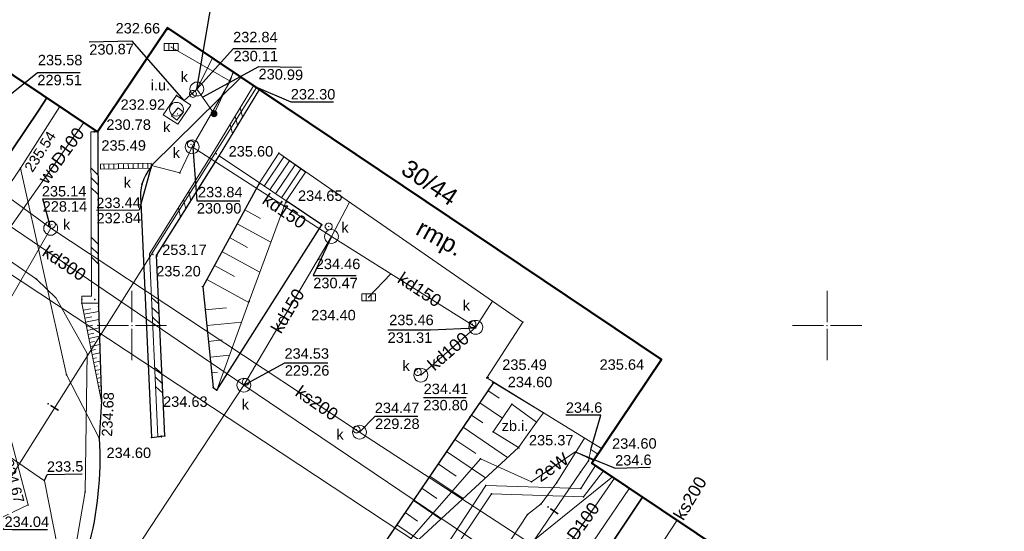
# Model space of a CAD drawing. Header units: metres. Extents: x 6603648 to 6604252, y 5739748 to 5740166.
# Tile 21 of 98: x 6603792 to 6603863, y 5739935 to 5739972. Entities that reach past the tile are written whole.
import ezdxf
from ezdxf.enums import TextEntityAlignment as Align

# ---------------------------------------------------------------- set-up
doc = ezdxf.new("R2010")
doc.units = ezdxf.units.M
doc.header["$PDSIZE"] = 0.75
doc.linetypes.add('ARK_LIN', pattern=[50, 50, 0])
doc.layers.get('0').update_dxf_attribs({"color": 252, "linetype": 'CONTINUOUS'})
for name, color, linetype, lineweight in [('GEPADR_O', 252, 'CONTINUOUS', 18), ('GESBRP', 252, 'CONTINUOUS', 18), ('GESBRP_O', 252, 'CONTINUOUS', 18), ('GESBZO', 252, 'CONTINUOUS', 50), ('GSLDSS', 252, 'CONTINUOUS', 18), ('GSLKOU', 252, 'CONTINUOUS', 18), ('GSLKRW', 252, 'CONTINUOUS', 25), ('GSLTTR', 252, 'CONTINUOUS', 35), ('GSPPRB', 252, 'CONTINUOUS', 18), ('GSPWPS', 252, 'CONTINUOUS', 13), ('GSPWPS_O', 252, 'CONTINUOUS', 13), ('GSSKOA', 252, 'CONTINUOUS', 18), ('GSSSCH', 252, 'CONTINUOUS', 18), ('GSSTZI', 252, 'CONTINUOUS', 18), ('GSSTZI_O', 252, 'CONTINUOUS', 18), ('GSSZSN', 252, 'CONTINUOUS', 18), ('GULCPI', 252, 'CONTINUOUS', 18), ('GULENN', 252, 'CONTINUOUS', 18), ('GULEWN', 252, 'CONTINUOUS', 18), ('GULEWN_O', 252, 'CONTINUOUS', 18), ('GULIPR', 252, 'CONTINUOUS', 18), ('GULIPR_O', 252, 'CONTINUOUS', 18), ('GULKDP', 252, 'CONTINUOUS', 18), ('GULKDP_O', 252, 'CONTINUOUS', 18), ('GULKOP', 252, 'CONTINUOUS', 18), ('GULKSP', 252, 'CONTINUOUS', 18), ('GULKSP_O', 252, 'CONTINUOUS', 18), ('GULWOP', 252, 'CONTINUOUS', 18), ('GULWOP_O', 252, 'CONTINUOUS', 18), ('GUPKKS', 252, 'CONTINUOUS', 18), ('GUPKKS_O', 252, 'CONTINUOUS', 18), ('GUPKSD', 252, 'CONTINUOUS', 18), ('GUPKWZ', 252, 'CONTINUOUS', 18), ('GUPKWZ_O', 252, 'CONTINUOUS', 18), ('GUSIKP', 252, 'CONTINUOUS', 18), ('PKT_ARK', 252, 'ARK_LIN', 18)]:
    doc.layers.add(name, color=color, linetype=linetype, lineweight=lineweight)
for name, color, linetype in [('GUPESH', 252, 'CONTINUOUS'), ('GUPESH_O', 252, 'CONTINUOUS'), ('GUPISH', 252, 'CONTINUOUS'), ('GUPISH_O', 252, 'CONTINUOUS'), ('GUPKSH', 252, 'CONTINUOUS'), ('GUPKSH_O', 252, 'CONTINUOUS'), ('GUPKUI', 252, 'CONTINUOUS'), ('GUPKUI_O', 252, 'CONTINUOUS')]:
    doc.layers.add(name, color=color, linetype=linetype)
doc.styles.add('Arial', font='arial.ttf')

# ---------------------------------------------------------------- blocks, each defined once
blk = doc.blocks.new('GSPPRB0')
blk.add_lwpolyline([(-0.007955, 0.0225), (0.007955, 0.0225), (0.0225, 0.007955), (0.0225, -0.007955), (0.007955, -0.0225), (-0.007955, -0.0225), (-0.0225, -0.007955), (-0.0225, 0.007955)], close=True)
blk = doc.blocks.new('GSPWPS1')
blk.add_hatch(color=256).paths.add_polyline_path([(0, 0.045), (-0.011647, 0.043467), (-0.0225, 0.038971), (-0.03182, 0.03182), (-0.038971, 0.0225), (-0.043467, 0.011647), (-0.045, 0), (-0.043467, -0.011647), (-0.038971, -0.0225), (-0.03182, -0.03182), (-0.0225, -0.038971), (-0.011647, -0.043467), (0, -0.045), (0.011647, -0.043467), (0.0225, -0.038971), (0.03182, -0.03182), (0.038971, -0.0225), (0.043467, -0.011647), (0.045, 0), (0.043467, 0.011647), (0.038971, 0.0225), (0.03182, 0.03182), (0.0225, 0.038971), (0.011647, 0.043467)])
blk = doc.blocks.new('GUPESH1')
blk.add_hatch(color=256).paths.add_polyline_path([(0, 0.045), (-0.011647, 0.043467), (-0.0225, 0.038971), (-0.03182, 0.03182), (-0.038971, 0.0225), (-0.043467, 0.011647), (-0.045, 0), (-0.043467, -0.011647), (-0.038971, -0.0225), (-0.03182, -0.03182), (-0.0225, -0.038971), (-0.011647, -0.043467), (0, -0.045), (0.011647, -0.043467), (0.0225, -0.038971), (0.03182, -0.03182), (0.038971, -0.0225), (0.043467, -0.011647), (0.045, 0), (0.043467, 0.011647), (0.038971, 0.0225), (0.03182, 0.03182), (0.0225, 0.038971), (0.011647, 0.043467)])
blk = doc.blocks.new('GUPKUI1')
blk.add_hatch(color=256).paths.add_polyline_path([(0, 0.25), (-0.064705, 0.241481), (-0.125, 0.216506), (-0.176777, 0.176777), (-0.216506, 0.125), (-0.241481, 0.064705), (-0.25, 0), (-0.241481, -0.064705), (-0.216506, -0.125), (-0.176777, -0.176777), (-0.125, -0.216506), (-0.064705, -0.241481), (0, -0.25), (0.064705, -0.241481), (0.125, -0.216506), (0.176777, -0.176777), (0.216506, -0.125), (0.241481, -0.064705), (0.25, 0), (0.241481, 0.064705), (0.216506, 0.125), (0.176777, 0.176777), (0.125, 0.216506), (0.064705, 0.241481)])
blk = doc.blocks.new('GUPKSH1')
blk.add_hatch(color=256).paths.add_polyline_path([(0, 0.045), (-0.011647, 0.043467), (-0.0225, 0.038971), (-0.03182, 0.03182), (-0.038971, 0.0225), (-0.043467, 0.011647), (-0.045, 0), (-0.043467, -0.011647), (-0.038971, -0.0225), (-0.03182, -0.03182), (-0.0225, -0.038971), (-0.011647, -0.043467), (0, -0.045), (0.011647, -0.043467), (0.0225, -0.038971), (0.03182, -0.03182), (0.038971, -0.0225), (0.043467, -0.011647), (0.045, 0), (0.043467, 0.011647), (0.038971, 0.0225), (0.03182, 0.03182), (0.0225, 0.038971), (0.011647, 0.043467)])
blk = doc.blocks.new('GUPKKS1')
blk.add_lwpolyline([(0.5, -0.25), (-0.5, -0.25), (-0.5, 0.25), (0.5, 0.25)], close=True)
for points in [[(-0.175, -0.25), (-0.175, 0.25)], [(0.175, -0.25), (0.175, 0.25)]]:
    blk.add_lwpolyline(points)
blk = doc.blocks.new('GUPKSD1_1')
blk.add_lwpolyline([(0.5, 0), (0.482963, -0.12941), (0.433013, -0.25), (0.353553, -0.353553), (0.25, -0.433013), (0.12941, -0.482963), (0, -0.5), (-0.12941, -0.482963), (-0.25, -0.433013), (-0.353553, -0.353553), (-0.433013, -0.25), (-0.482963, -0.12941), (-0.5, 0), (-0.482963, 0.12941), (-0.433013, 0.25), (-0.353553, 0.353553), (-0.25, 0.433013), (-0.12941, 0.482963), (0, 0.5), (0.12941, 0.482963), (0.25, 0.433013), (0.353553, 0.353553), (0.433013, 0.25), (0.482963, 0.12941)], close=True)
blk = doc.blocks.new('GUPISH1')
blk.add_hatch(color=256).paths.add_polyline_path([(0, 0.045), (-0.011647, 0.043467), (-0.0225, 0.038971), (-0.03182, 0.03182), (-0.038971, 0.0225), (-0.043467, 0.011647), (-0.045, 0), (-0.043467, -0.011647), (-0.038971, -0.0225), (-0.03182, -0.03182), (-0.0225, -0.038971), (-0.011647, -0.043467), (0, -0.045), (0.011647, -0.043467), (0.0225, -0.038971), (0.03182, -0.03182), (0.038971, -0.0225), (0.043467, -0.011647), (0.045, 0), (0.043467, 0.011647), (0.038971, 0.0225), (0.03182, 0.03182), (0.0225, 0.038971), (0.011647, 0.043467)])
blk = doc.blocks.new('GUPKWZ1_1')
blk.add_lwpolyline([(0.25, 0), (0.241481, -0.064705), (0.216506, -0.125), (0.176777, -0.176777), (0.125, -0.216506), (0.064705, -0.241481), (0, -0.25), (-0.064705, -0.241481), (-0.125, -0.216506), (-0.176777, -0.176777), (-0.216506, -0.125), (-0.241481, -0.064705), (-0.25, 0), (-0.241481, 0.064705), (-0.216506, 0.125), (-0.176777, 0.176777), (-0.125, 0.216506), (-0.064705, 0.241481), (0, 0.25), (0.064705, 0.241481), (0.125, 0.216506), (0.176777, 0.176777), (0.216506, 0.125), (0.241481, 0.064705)], close=True)
blk = doc.blocks.new('GUPKWZ1_3')
blk.add_lwpolyline([(0.375, -0.25), (-0.375, -0.25), (-0.375, 0.25), (0.375, 0.25)], close=True)
blk = doc.blocks.new('GSLDSS1')
for points in [[(-0.955, -0.25), (-0.455, 0.25)], [(-0.25, -0.25), (0.25, 0.25)], [(0.455, -0.25), (0.955, 0.25)]]:
    blk.add_lwpolyline(points)
blk = doc.blocks.new('GSLDSS2')
blk.add_lwpolyline([(0, 0.25), (0, -0.25)])
blk = doc.blocks.new('ASS_SYM', base_point=(826.5, 303.25))
at = {"layer": 'PKT_ARK'}
for p, q in [((826.5, 303.5), (826.5, 305.75)), ((826.25, 303.25), (824, 303.25)), ((826.75, 303.25), (829, 303.25)), ((826.5, 303), (826.5, 300.75))]:
    blk.add_line(p, q, dxfattribs=at)
blk.add_point((826.5, 303.25), dxfattribs=at)
blk.add_point((826.5, 303.25), dxfattribs=at)

msp = doc.modelspace()

# ---------------------------------------------------------------- linework, layer by layer
at = {"layer": 'GESBRP'}
msp.add_lwpolyline([(6603809.168, 5739966.992), (6603806.281, 5739962.222), (6603809.181, 5739960.259), (6603810.561, 5739962.414), (6603828.116, 5739950.237), (6603825.526, 5739946.224), (6603833.778, 5739941.136), (6603838.084, 5739947.556)], close=True, dxfattribs=at)
at = {"layer": 'GESBZO'}
msp.add_lwpolyline([(6603844.91, 5740034.49), (6603839.9, 5740027), (6603875.35, 5740003.17), (6603880.41, 5740010.65), (6603920.5, 5739983.7), (6603873.22, 5739913.17), (6603833.08, 5739940.09), (6603838.08, 5739947.56), (6603802.57, 5739971.43), (6603797.54, 5739963.94), (6603767.37, 5739984.2), (6603814.71, 5740054.71)], close=True, dxfattribs=at)
at = {"layer": 'GSLDSS'}
for points in [[(6603808.746, 5739967.261), (6603805.861, 5739962.493), (6603801.267, 5739955.171), (6603801.864, 5739942.015)], [(6603809.174, 5739967.003), (6603806.287, 5739962.231), (6603801.773, 5739955.038), (6603802.363, 5739942.038)], [(6603797.045, 5739963.935), (6603797.094, 5739952.113), (6603796.394, 5739952.111)], [(6603797.545, 5739963.937), (6603797.596, 5739951.615), (6603796.396, 5739951.611)]]:
    msp.add_lwpolyline(points, dxfattribs=at)
at = {"layer": 'GSLKOU'}
for points in [[(6603791.99, 5739961.32), (6603794.813, 5739965.771)], [(6603827.074, 5739925.431), (6603835.789, 5739938.282)]]:
    msp.add_lwpolyline(points, dxfattribs=at)
at = {"layer": 'GSLKRW'}
for points in [[(6603807.863, 5739967.869), (6603801.493, 5739961.596, 0.002428), (6603801.386, 5739961.413, 0.224169), (6603800.657, 5739958.888), (6603801.407, 5739941.93), (6603802.362, 5739942.061), (6603801.774, 5739955.04), (6603806.281, 5739962.222)], [(6603797.545, 5739963.937), (6603797.597, 5739951.365), (6603797.824, 5739944.519), (6603797.65, 5739941.89, -0.160585), (6603793.59, 5739926.67), (6603785.87, 5739915.19), (6603775.52, 5739899.78), (6603774.38, 5739898.07), (6603772.625, 5739895.324)], [(6603826.013, 5739945.904), (6603814.481, 5739928.909, 0.079546), (6603808.945, 5739930.119, 0.011286), (6603807.295, 5739930.136, 0.067472), (6603805.506, 5739930.07, 0.078435), (6603803.539, 5739929.4, 0.044421), (6603802.56, 5739928.77, 0.081804), (6603800.72, 5739926.69), (6603799.06, 5739924.19), (6603797.72, 5739922.25), (6603792.72, 5739914.73), (6603791.25, 5739912.51), (6603777.88, 5739892.53)]]:
    msp.add_lwpolyline(points, format="xyb", dxfattribs=at)
msp.add_lwpolyline([(6603809.181, 5739960.259), (6603805.1, 5739952.796), (6603805.846, 5739945.53), (6603806.109, 5739945.345), (6603813.653, 5739957.238), (6603811.087, 5739958.977)], dxfattribs=at)
at = {"layer": 'GSLTTR'}
for points in [[(6603793.89, 5739966.39), (6603793.3, 5739965.49), (6603784.78, 5739952.83), (6603780.88, 5739948.13, -0.006869), (6603776.69, 5739944.13, 0.034582), (6603766.32, 5739934.38), (6603763.02, 5739930.2)], [(6603836.72, 5739937.65), (6603835.18, 5739935.33), (6603829.2, 5739926.38), (6603825.54, 5739920.03, 0.007558), (6603822.77, 5739913.35, -0.038789), (6603817.38, 5739899.88), (6603815.03, 5739895.81, -0.027932), (6603812.44, 5739892.13, -0.063952), (6603808.95, 5739888.26, -0.065921), (6603804.58, 5739885.39, -0.066599), (6603799.58, 5739883.75, -0.065603), (6603794.35, 5739883.48, -0.131737), (6603782.92, 5739887.77)]]:
    msp.add_lwpolyline(points, format="xyb", dxfattribs=at)
at = {"layer": 'GSSKOA'}
msp.add_lwpolyline([(6603775.52, 5739899.78), (6603774.38, 5739898.07), (6603765.84, 5739903.97), (6603769.82, 5739909.75), (6603766.28, 5739911.97), (6603773.42, 5739923.12), (6603782.44, 5739936.66), (6603786.46, 5739933.9), (6603789.91, 5739935.85), (6603792.55, 5739937.08), (6603787.8, 5739955.1), (6603791.99, 5739961.32), (6603795.31, 5739946.46), (6603797.65, 5739941.89, -0.160585), (6603793.59, 5739926.67), (6603789.76, 5739929.17), (6603781.99, 5739917.85), (6603771.35, 5739902.65)], format="xyb", close=True, dxfattribs=at)
at = {"layer": 'GSSSCH'}
msp.add_lwpolyline([(6603810.561, 5739962.414), (6603809.181, 5739960.259), (6603811.087, 5739958.977), (6603812.482, 5739961.046)], close=True, dxfattribs=at)
for points in [[(6603809.512, 5739960.037), (6603810.932, 5739962.149)], [(6603809.927, 5739959.758), (6603811.34, 5739961.859)], [(6603810.342, 5739959.479), (6603811.747, 5739961.569)], [(6603810.756, 5739959.2), (6603812.155, 5739961.278)]]:
    msp.add_lwpolyline(points, dxfattribs=at)
at = {"layer": 'GSSTZI'}
msp.add_lwpolyline([(6603827.323, 5739944.328), (6603829.111, 5739943.045), (6603827.807, 5739941.229), (6603825.994, 5739942.353)], close=True, dxfattribs=at)
at = {"layer": 'GSSZSN'}
for points in [[(6603805.846, 5739945.53), (6603805.1, 5739952.796), (6603809.181, 5739960.259), (6603811.087, 5739958.977), (6603808.446, 5739951.744), (6603806.109, 5739945.345)], [(6603797.824, 5739944.519), (6603796.396, 5739951.61), (6603797.596, 5739951.615)], [(6603814.481, 5739928.909), (6603824.311, 5739943.396), (6603825.723, 5739945.477), (6603826.013, 5739945.904), (6603829.593, 5739943.717), (6603829.111, 5739943.045), (6603827.323, 5739944.328), (6603825.994, 5739942.353), (6603827.807, 5739941.229)]]:
    msp.add_lwpolyline(points, close=True, dxfattribs=at)
for points in [[(6603808.123, 5739958.324), (6603809.259, 5739957.703)], [(6603807.576, 5739957.324), (6603809.999, 5739955.998)], [(6603807.029, 5739956.324), (6603808.316, 5739955.619)], [(6603806.482, 5739955.323), (6603809.209, 5739953.832)], [(6603805.935, 5739954.323), (6603807.374, 5739953.536)], [(6603805.388, 5739953.323), (6603808.418, 5739951.666)], [(6603796.5, 5739951.094), (6603797.053, 5739951.206)], [(6603796.558, 5739950.806), (6603797.615, 5739951.019)], [(6603805.271, 5739951.126), (6603806.803, 5739951.283)], [(6603796.616, 5739950.517), (6603797.12, 5739950.619)], [(6603796.674, 5739950.229), (6603797.634, 5739950.422)], [(6603796.732, 5739949.94), (6603797.188, 5739950.032)], [(6603805.388, 5739949.992), (6603807.9, 5739950.25)], [(6603796.79, 5739949.652), (6603797.653, 5739949.825)], [(6603796.848, 5739949.363), (6603797.256, 5739949.445)], [(6603796.907, 5739949.074), (6603797.673, 5739949.229)], [(6603796.965, 5739948.786), (6603797.323, 5739948.858)], [(6603797.023, 5739948.497), (6603797.692, 5739948.632)], [(6603805.504, 5739948.858), (6603806.485, 5739948.959)], [(6603797.081, 5739948.209), (6603797.391, 5739948.271)], [(6603797.139, 5739947.92), (6603797.711, 5739948.035)], [(6603805.62, 5739947.724), (6603807.031, 5739947.869)], [(6603797.197, 5739947.632), (6603797.459, 5739947.684)], [(6603797.255, 5739947.343), (6603797.73, 5739947.439)], [(6603797.313, 5739947.055), (6603797.527, 5739947.098)], [(6603797.371, 5739946.766), (6603797.749, 5739946.842)], [(6603797.43, 5739946.478), (6603797.594, 5739946.511)], [(6603805.737, 5739946.59), (6603806.167, 5739946.634)], [(6603797.488, 5739946.189), (6603797.769, 5739946.246)], [(6603797.546, 5739945.9), (6603797.662, 5739945.924)], [(6603797.604, 5739945.612), (6603797.788, 5739945.649)], [(6603797.662, 5739945.323), (6603797.73, 5739945.337)], [(6603797.72, 5739945.035), (6603797.807, 5739945.052)], [(6603825.612, 5739945.313), (6603826.427, 5739944.76)], [(6603797.778, 5739944.746), (6603797.797, 5739944.75)], [(6603825.016, 5739944.435), (6603826.649, 5739943.327)], [(6603824.42, 5739943.556), (6603825.238, 5739943.001)], [(6603823.824, 5739942.678), (6603827.025, 5739940.506)], [(6603823.228, 5739941.799), (6603824.726, 5739940.782)], [(6603822.631, 5739940.921), (6603825.424, 5739939.026)], [(6603822.035, 5739940.042), (6603823.329, 5739939.164)], [(6603821.439, 5739939.164), (6603823.823, 5739937.546)], [(6603820.843, 5739938.285), (6603821.933, 5739937.546)], [(6603820.247, 5739937.407), (6603822.222, 5739936.066)], [(6603819.651, 5739936.528), (6603820.536, 5739935.927)], [(6603819.055, 5739935.649), (6603820.622, 5739934.586)]]:
    msp.add_lwpolyline(points, dxfattribs=at)
at = {"layer": 'GULCPI'}
msp.add_lwpolyline([(6603833.646, 5739939.72), (6603833.911, 5739939.542), (6603832.481, 5739937.661), (6603825.858, 5739937.881), (6603812.541, 5739917.91), (6603812.428, 5739918.152), (6603812.276, 5739918.356), (6603825.445, 5739938.494), (6603832.281, 5739938.273), (6603833.346, 5739939.921)], close=True, dxfattribs=at)
at = {"layer": 'GULENN'}
for points in [[(6603758.429, 5739968.416), (6603759.032, 5739967.311), (6603756.81, 5739964.405), (6603781.022, 5739947.545), (6603793.714, 5739938.814), (6603795.289, 5739930.775)], [(6603795.443, 5739931.088), (6603796.634, 5739938.024), (6603796.785, 5739947.978), (6603794.554, 5739951.965), (6603793.136, 5739953.326), (6603788.775, 5739956.33)], [(6603825.037, 5739931.221), (6603828.454, 5739936.391), (6603829.429, 5739937.17), (6603830.558, 5739938.703), (6603832.541, 5739941.899)], [(6603833.516, 5739940.746), (6603833.018, 5739941.08), (6603832.833, 5739940.265), (6603832.262, 5739939.445), (6603827.47, 5739932.381), (6603822.554, 5739924.962), (6603814.086, 5739926.913), (6603810.062, 5739927.86), (6603808.924, 5739928.128), (6603806.678, 5739927.822), (6603805.52, 5739927.309), (6603804.656, 5739926.408), (6603802.721, 5739923.014), (6603804.622, 5739922.171), (6603804.899, 5739922.047), (6603803.82, 5739920.423)], [(6603834.571, 5739939.099), (6603823.891, 5739930.488), (6603810.058, 5739925)]]:
    msp.add_lwpolyline(points, dxfattribs=at)
at = {"layer": 'GULEWN'}
msp.add_lwpolyline([(6603833.207, 5739940.284), (6603831.874, 5739940.9), (6603828.737, 5739938.747), (6603825.063, 5739940.404), (6603819.666, 5739934.194), (6603815.4, 5739927.988), (6603812.907, 5739927.087), (6603811.713, 5739923.773), (6603811.825, 5739919.204), (6603812.519, 5739918.508)], dxfattribs=at)
at = {"layer": 'GULIPR'}
for points in [[(6603789.42, 5739936.14), (6603808.959, 5739967.135)], [(6603833.516, 5739940.746), (6603833.018, 5739941.08), (6603832.833, 5739940.265), (6603832.262, 5739939.445), (6603827.47, 5739932.381), (6603822.554, 5739924.962), (6603814.086, 5739926.913), (6603810.062, 5739927.86), (6603808.924, 5739928.128), (6603806.678, 5739927.822), (6603805.52, 5739927.309), (6603804.656, 5739926.408), (6603802.721, 5739923.014), (6603800.64, 5739919.778), (6603797.559, 5739914.807), (6603796.298, 5739912.045), (6603794.65, 5739913.142), (6603794.549, 5739913.337)]]:
    msp.add_lwpolyline(points, dxfattribs=at)
at = {"layer": 'GULKDP'}
for points in [[(6603808.053, 5739945.704), (6603782.235, 5739963.27), (6603758.971, 5739978.657), (6603770.532, 5739996.192)], [(6603807.069, 5739967.59), (6603802.83, 5739970.042)], [(6603814.35, 5739956.402), (6603804.338, 5739962.863), (6603807.069, 5739967.59), (6603807.292, 5739968.253)], [(6603814.35, 5739956.402), (6603815.657, 5739958.878)], [(6603808.053, 5739945.704), (6603814.35, 5739956.402)], [(6603814.35, 5739956.402), (6603818.621, 5739953.714), (6603824.733, 5739949.869)], [(6603818.621, 5739953.714), (6603817.028, 5739952.033)], [(6603825.937, 5739951.749), (6603824.733, 5739949.869)], [(6603824.733, 5739949.869), (6603820.781, 5739946.429)], [(6603765.109, 5739880.121), (6603772.693, 5739891.955), (6603808.053, 5739945.704)], [(6603872.694, 5739902), (6603808.053, 5739945.704)]]:
    msp.add_lwpolyline(points, dxfattribs=at)
at = {"layer": 'GULKOP'}
for points in [[(6603805.807, 5739969.252), (6603804.681, 5739967.024), (6603803.753, 5739966.191)], [(6603805.91, 5739965.245), (6603807.3, 5739968.248)], [(6603804.681, 5739967.024), (6603805.079, 5739966.447), (6603805.91, 5739965.245)], [(6603801.401, 5739961.511), (6603803.454, 5739960.982), (6603804.338, 5739962.863)]]:
    msp.add_lwpolyline(points, dxfattribs=at)
at = {"layer": 'GULKSP'}
for points in [[(6603748.516, 5739988.769), (6603769.313, 5739974.582), (6603787.37, 5739961.971), (6603794.163, 5739956.998)], [(6603768.678, 5739901.106), (6603777.469, 5739927.869), (6603794.163, 5739956.998)], [(6603867.827, 5739908.784), (6603855.074, 5739917.096), (6603845.96, 5739923.036), (6603835.483, 5739929.864), (6603816.372, 5739942.32), (6603794.163, 5739956.998)], [(6603839.215, 5739935.986), (6603837.352, 5739933.128), (6603835.483, 5739929.864)]]:
    msp.add_lwpolyline(points, dxfattribs=at)
at = {"layer": 'GULWOP'}
for points in [[(6603825.656, 5739849.078), (6603825.941, 5739853.814), (6603837.788, 5739855.542), (6603869.267, 5739902.302), (6603868.152, 5739903.059), (6603866.813, 5739903.963), (6603828.065, 5739929.382), (6603823.148, 5739932.634), (6603789.626, 5739954.786), (6603786.394, 5739957.382), (6603756.52, 5739976.667)], [(6603789.626, 5739954.786), (6603796.544, 5739964.609)], [(6603834.713, 5739939.004), (6603828.065, 5739929.382)]]:
    msp.add_lwpolyline(points, dxfattribs=at)
at = {"layer": 'GUPESH_O', "flags": 128}
for points in [[(6603833.018, 5739941.08), (6603833.731, 5739943.551), (6603831.211, 5739943.541)], [(6603831.874, 5739940.9), (6603834.767, 5739939.737), (6603837.286, 5739939.792)], [(6603793.71, 5739938.836), (6603793.901, 5739939.287), (6603796.42, 5739939.321)]]:
    msp.add_lwpolyline(points, dxfattribs=at)
at = {"layer": 'GUPISH_O', "flags": 128}
for points in [[(6603808.952, 5739967.155), (6603811.429, 5739966.099), (6603814.509, 5739966.099)], [(6603789.42, 5739936.14), (6603790.843, 5739935.327), (6603793.923, 5739935.327)]]:
    msp.add_lwpolyline(points, dxfattribs=at)
at = {"layer": 'GUPKKS', "flags": 128}
for points in [[(6603797.738, 5739961.616), (6603801.399, 5739961.687)], [(6603797.756, 5739961.266), (6603797.738, 5739961.616)], [(6603801.403, 5739961.335), (6603797.756, 5739961.266)], [(6603798.001, 5739961.271), (6603797.994, 5739961.621)], [(6603798.351, 5739961.277), (6603798.344, 5739961.628)], [(6603798.701, 5739961.284), (6603798.694, 5739961.634)], [(6603799.051, 5739961.284), (6603799.036, 5739961.633)], [(6603799.401, 5739961.297), (6603799.394, 5739961.648)], [(6603799.75, 5739961.304), (6603799.744, 5739961.655)], [(6603800.1, 5739961.31), (6603800.093, 5739961.66)], [(6603800.45, 5739961.317), (6603800.443, 5739961.669)], [(6603800.8, 5739961.324), (6603800.793, 5739961.675)], [(6603801.15, 5739961.33), (6603801.143, 5739961.682)], [(6603801.399, 5739961.687), (6603801.403, 5739961.335)]]:
    msp.add_lwpolyline(points, dxfattribs=at)
at = {"layer": 'GUPKSH_O', "flags": 128}
for points in [[(6603804.681, 5739967.024), (6603805.721, 5739973.177), (6603802.641, 5739973.177)], [(6603803.753, 5739966.191), (6603800.011, 5739970.463), (6603796.931, 5739970.404)], [(6603804.681, 5739967.024), (6603807.308, 5739969.942), (6603810.388, 5739969.942)], [(6603805.079, 5739966.447), (6603809.123, 5739968.655), (6603812.203, 5739968.586)], [(6603789.694, 5739965.37), (6603793.203, 5739968.216), (6603796.283, 5739968.216)], [(6603804.383, 5739962.807), (6603804.674, 5739958.985), (6603807.754, 5739958.985)], [(6603801.401, 5739961.511), (6603800.528, 5739958.311), (6603797.448, 5739958.268)], [(6603794.155, 5739957.071), (6603793.587, 5739959.119), (6603796.667, 5739959.119)], [(6603814.35, 5739956.402), (6603813.046, 5739953.606), (6603816.126, 5739953.606)], [(6603824.768, 5739949.798), (6603821.478, 5739949.675), (6603818.398, 5739949.675)], [(6603808.053, 5739945.704), (6603811.002, 5739947.313), (6603814.082, 5739947.313)], [(6603820.965, 5739944.814), (6603824.045, 5739944.814)], [(6603816.372, 5739942.32), (6603817.489, 5739943.474), (6603820.569, 5739943.474)]]:
    msp.add_lwpolyline(points, dxfattribs=at)
at = {"layer": 'GUSIKP'}
msp.add_lwpolyline([(6603802.251, 5739965.161), (6603803.315, 5739964.493), (6603804.248, 5739965.852), (6603803.217, 5739966.559)], close=True, dxfattribs=at)

# ---------------------------------------------------------------- block references
at = {"layer": 'GSLDSS'}
for name, p, rotation in [('GSLDSS2', (6603808.96, 5739967.132), 238.8246349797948), ('GSLDSS1', (6603807.517, 5739964.747), 238.8246349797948), ('GSLDSS1', (6603807.517, 5739964.747), 238.8246349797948), ('GSLDSS2', (6603797.295, 5739963.936), 270.2374817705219), ('GSLDSS1', (6603797.309, 5739960.4), 270.2374817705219), ('GSLDSS1', (6603797.309, 5739960.4), 270.2374817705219), ('GSLDSS1', (6603803.797, 5739958.733), 237.8922135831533), ('GSLDSS1', (6603803.797, 5739958.733), 237.8922135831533), ('GSLDSS1', (6603797.33, 5739955.4), 270.2374817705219), ('GSLDSS1', (6603797.33, 5739955.4), 270.2374817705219), ('GSLDSS2', (6603796.395, 5739951.861), 180.2367346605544), ('GSLDSS1', (6603801.703, 5739951.063), 272.5966484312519), ('GSLDSS1', (6603801.703, 5739951.063), 272.5966484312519), ('GSLDSS1', (6603801.93, 5739946.068), 272.5966484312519), ('GSLDSS1', (6603801.93, 5739946.068), 272.5966484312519), ('GSLDSS2', (6603802.113, 5739942.027), 272.5966484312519)]:
    msp.add_blockref(name, p, dxfattribs=dict(at, rotation=rotation))
at = {"layer": 'GSPPRB', "rotation": 90}
for p in [(6603802.57, 5739971.43), (6603807.863, 5739967.869), (6603808.96, 5739967.132), (6603809.168, 5739966.992), (6603793.89, 5739966.39), (6603803.217, 5739966.559), (6603793.3, 5739965.49), (6603794.813, 5739965.771), (6603797.295, 5739963.936), (6603797.54, 5739963.94), (6603797.545, 5739963.937), (6603806.074, 5739962.362), (6603806.281, 5739962.222), (6603806.281, 5739962.222), (6603810.561, 5739962.414), (6603810.561, 5739962.414), (6603791.99, 5739961.32), (6603801.386, 5739961.413), (6603801.493, 5739961.596), (6603803.454, 5739960.982), (6603812.482, 5739961.046), (6603800.721, 5739960.17), (6603809.181, 5739960.259), (6603809.181, 5739960.259), (6603800.657, 5739958.888), (6603811.087, 5739958.977), (6603813.653, 5739957.238), (6603801.52, 5739955.105), (6603801.774, 5739955.04), (6603793.136, 5739953.326), (6603805.1, 5739952.796), (6603796.395, 5739951.861), (6603796.396, 5739951.61), (6603797.345, 5739951.864), (6603797.596, 5739951.615), (6603797.597, 5739951.365), (6603808.446, 5739951.744), (6603828.116, 5739950.237), (6603838.08, 5739947.56), (6603838.084, 5739947.556), (6603795.31, 5739946.46), (6603825.526, 5739946.224), (6603826.013, 5739945.904), (6603805.846, 5739945.53), (6603806.109, 5739945.345), (6603825.723, 5739945.477), (6603797.824, 5739944.519), (6603827.323, 5739944.328), (6603829.593, 5739943.717), (6603824.311, 5739943.396), (6603829.111, 5739943.045), (6603825.994, 5739942.353), (6603797.65, 5739941.89), (6603801.407, 5739941.93), (6603802.113, 5739942.027), (6603802.362, 5739942.061), (6603827.807, 5739941.229), (6603833.778, 5739941.136), (6603825.063, 5739940.404), (6603832.833, 5739940.265), (6603832.833, 5739940.265), (6603833.08, 5739940.09), (6603832.262, 5739939.445), (6603832.262, 5739939.445), (6603833.346, 5739939.921), (6603833.911, 5739939.542), (6603828.737, 5739938.747), (6603830.558, 5739938.703), (6603796.634, 5739938.024), (6603825.445, 5739938.494), (6603825.858, 5739937.881), (6603832.281, 5739938.273), (6603835.789, 5739938.282), (6603829.429, 5739937.17), (6603832.481, 5739937.661), (6603836.72, 5739937.65), (6603792.55, 5739937.08), (6603828.454, 5739936.391), (6603835.18, 5739935.33)]:
    msp.add_blockref('GSPPRB0', p, dxfattribs=at)
at = {"layer": 'GSPWPS', "rotation": 90}
for p in [(6603802.596, 5739971.304), (6603797.383, 5739963.951), (6603791.99, 5739961.32), (6603809.191, 5739960.194), (6603811.141, 5739958.843), (6603801.826, 5739955.003), (6603805.066, 5739952.805), (6603837.995, 5739947.555), (6603825.635, 5739946.256), (6603825.927, 5739945.897), (6603806.107, 5739945.323), (6603797.65, 5739941.89), (6603802.122, 5739941.978), (6603827.845, 5739941.176), (6603792.55, 5739937.08)]:
    msp.add_blockref('GSPWPS1', p, dxfattribs=at)
at = {"layer": 'GUPESH', "rotation": 90}
for p in [(6603794.554, 5739951.965), (6603796.785, 5739947.978), (6603831.874, 5739940.9), (6603833.018, 5739941.08), (6603825.063, 5739940.404), (6603793.714, 5739938.814), (6603834.571, 5739939.099)]:
    msp.add_blockref('GUPESH1', p, dxfattribs=at)
at = {"layer": 'GUPISH', "rotation": 90}
for p in [(6603808.959, 5739967.135), (6603833.018, 5739941.08)]:
    msp.add_blockref('GUPISH1', p, dxfattribs=at)
at = {"layer": 'GUPKKS', "rotation": 359.9999974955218}
for p in [(6603802.83, 5739970.042), (6603817.028, 5739952.033)]:
    msp.add_blockref('GUPKKS1', p, dxfattribs=at)
at = {"layer": 'GUPKSD', "rotation": 90}
for p in [(6603804.681, 5739967.024), (6603803.205, 5739965.565), (6603804.338, 5739962.863), (6603794.163, 5739956.998), (6603814.35, 5739956.402), (6603824.733, 5739949.869), (6603820.781, 5739946.429), (6603808.053, 5739945.704), (6603816.372, 5739942.32)]:
    msp.add_blockref('GUPKSD1_1', p, dxfattribs=at)
at = {"layer": 'GUPKSH', "rotation": 90}
for p in [(6603802.83, 5739970.042), (6603802.83, 5739970.042), (6603804.681, 5739967.024), (6603803.753, 5739966.191), (6603804.391, 5739966.675), (6603805.079, 5739966.447), (6603803.205, 5739965.565), (6603803.28, 5739965.23), (6603804.254, 5739963.041), (6603804.338, 5739962.863), (6603801.401, 5739961.511), (6603794.163, 5739956.998), (6603794.248, 5739957.259), (6603814.155, 5739957.128), (6603814.35, 5739956.402), (6603817.028, 5739952.033), (6603824.498, 5739950.104), (6603824.733, 5739949.869), (6603820.556, 5739946.655), (6603820.781, 5739946.429), (6603808.053, 5739945.704), (6603808.188, 5739945.947), (6603816.158, 5739942.516), (6603816.372, 5739942.32)]:
    msp.add_blockref('GUPKSH1', p, dxfattribs=at)
at = {"layer": 'GUPKUI', "rotation": 90}
msp.add_blockref('GUPKUI1', (6603805.91, 5739965.245), dxfattribs=at)
at = {"layer": 'GUPKWZ'}
for name, p, rotation in [('GUPKWZ1_1', (6603804.391, 5739966.675), 90), ('GUPKWZ1_3', (6603803.28, 5739965.23), 50.37832875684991), ('GUPKWZ1_1', (6603804.254, 5739963.041), 90), ('GUPKWZ1_1', (6603794.248, 5739957.259), 90), ('GUPKWZ1_1', (6603814.155, 5739957.128), 90), ('GUPKWZ1_1', (6603824.498, 5739950.104), 90), ('GUPKWZ1_1', (6603820.556, 5739946.655), 90), ('GUPKWZ1_1', (6603808.188, 5739945.947), 90), ('GUPKWZ1_1', (6603816.158, 5739942.516), 90)]:
    msp.add_blockref(name, p, dxfattribs=dict(at, rotation=rotation))
at = {"layer": 'PKT_ARK'}
for p in [(6603800, 5739950), (6603850, 5739950)]:
    msp.add_blockref('ASS_SYM', p, dxfattribs=at)

# ---------------------------------------------------------------- texts
at = {"layer": 'GEPADR_O', "style": 'Arial'}
msp.add_text('30/44', height=1.25, rotation=325.95189, dxfattribs=at).set_placement((6603819.265, 5739960.998))
at = {"layer": 'GESBRP_O', "style": 'Arial'}
msp.add_text('rmp.', height=1.25, rotation=331.24168, dxfattribs=at).set_placement((6603821.853, 5739955.77), align=Align.CENTER)
at = {"layer": 'GSPWPS_O', "style": 'Arial'}
for s, rotation, p in [('235.54', 57.40168, (6603792.852, 5739960.97)), ('235.49', 360, (6603797.808, 5739962.587)), ('235.60', 360, (6603806.96, 5739962.165)), ('234.65', 360, (6603811.947, 5739958.97)), ('253.17', 360, (6603802.18, 5739955.077)), ('235.20', 360, (6603801.751, 5739953.536)), ('235.49', 360, (6603826.638, 5739946.808)), ('235.64', 360, (6603833.637, 5739946.813)), ('234.60', 360, (6603827.033, 5739945.558)), ('234.68', 87.49396, (6603798.576, 5739941.988)), ('234.63', 360, (6603802.245, 5739944.144)), ('235.37', 360, (6603828.556, 5739941.37)), ('234.60', 360, (6603798.179, 5739940.462))]:
    msp.add_text(s, height=0.75, rotation=rotation, dxfattribs=at).set_placement(p)
msp.add_text('234.67', height=0.75, rotation=285.24776, dxfattribs=at).set_placement((6603791.564, 5739937.138), align=Align.RIGHT)
at = {"layer": 'GSSTZI_O', "style": 'Arial'}
msp.add_text('zb.i.', height=0.75, rotation=360, dxfattribs=at).set_placement((6603827.552, 5739942.4), align=Align.CENTER)
at = {"layer": 'GULEWN_O', "style": 'Arial'}
msp.add_text('2eW', height=0.9, rotation=34.61374, dxfattribs=at).set_placement((6603830.46, 5739939.43), align=Align.CENTER)
at = {"layer": 'GULIPR_O', "style": 'Arial'}
for rotation, p in [(57.77357, (6603794.735, 5739943.886)), (55.31781, (6603830.664, 5739936.43))]:
    msp.add_text('i', height=0.9, rotation=rotation, dxfattribs=at).set_placement(p, align=Align.CENTER)
at = {"layer": 'GULKDP_O', "style": 'Arial'}
for s, rotation, p in [('kd150', 326.01652, (6603810.718, 5739957.878)), ('kd300', 325.76953, (6603794.891, 5739954.115)), ('kd150', 326.67264, (6603820.454, 5739952.214)), ('kd150', 59.51947, (6603811.589, 5739950.825)), ('kd100', 41.03738, (6603823.052, 5739947.81))]:
    msp.add_text(s, height=0.9, rotation=rotation, dxfattribs=at).set_placement(p, align=Align.CENTER)
at = {"layer": 'GULKSP_O', "style": 'Arial'}
for rotation, p in [(325.39059, (6603813.053, 5739944.049)), (59.06289, (6603840.523, 5739937.338))]:
    msp.add_text('ks200', height=0.9, rotation=rotation, dxfattribs=at).set_placement(p, align=Align.CENTER)
at = {"layer": 'GULWOP_O', "style": 'Arial'}
for rotation, p in [(53.69404, (6603795.277, 5739961.968)), (54.20982, (6603832.345, 5739934.978))]:
    msp.add_text('woD100', height=0.9, rotation=rotation, dxfattribs=at).set_placement(p, align=Align.CENTER)
at = {"layer": 'GUPESH_O', "style": 'Arial'}
for s, rotation, p in [('234.6', 0.23459, (6603831.211, 5739943.713)), ('234.6', 1.25252, (6603834.763, 5739939.909)), ('233.5', 0.77256, (6603793.898, 5739939.459))]:
    msp.add_text(s, height=0.75, rotation=rotation, dxfattribs=at).set_placement(p)
at = {"layer": 'GUPISH_O', "style": 'Arial'}
for s, rotation, p in [('232.30', 360, (6603811.429, 5739966.272)), ('234.60', 0.27801, (6603834.536, 5739941.122)), ('234.04', 360, (6603790.843, 5739935.5))]:
    msp.add_text(s, height=0.75, rotation=rotation, dxfattribs=at).set_placement(p)
at = {"layer": 'GUPKKS_O', "style": 'Arial'}
msp.add_text('k', height=0.75, rotation=360, dxfattribs=at).set_placement((6603799.938, 5739959.915), align=Align.RIGHT)
at = {"layer": 'GUPKSH_O', "style": 'Arial'}
for s, rotation, p in [('232.66', 360, (6603798.831, 5739971.023)), ('232.84', 360, (6603807.28, 5739970.389)), ('230.87', 1.08072, (6603796.948, 5739969.482)), ('230.11', 360, (6603807.308, 5739969.02)), ('235.58', 360, (6603793.24, 5739968.733)), ('230.99', 358.7258, (6603809.103, 5739967.733)), ('229.51', 360, (6603793.203, 5739967.294)), ('232.92', 360, (6603799.19, 5739965.528)), ('230.78', 360, (6603798.166, 5739964.085)), ('235.14', 360, (6603793.526, 5739959.288)), ('233.84', 360, (6603804.756, 5739959.228)), ('233.44', 0.80018, (6603797.446, 5739958.44)), ('228.14', 360, (6603793.587, 5739958.197)), ('230.90', 360, (6603804.674, 5739958.062)), ('232.84', 0.80018, (6603797.461, 5739957.345)), ('234.46', 360, (6603813.226, 5739954.057)), ('230.47', 360, (6603813.046, 5739952.684)), ('234.40', 360, (6603812.896, 5739950.372)), ('235.46', 360, (6603818.505, 5739950.024)), ('231.31', 360, (6603818.398, 5739948.753)), ('234.53', 360, (6603810.977, 5739947.61)), ('229.26', 360, (6603811.002, 5739946.39)), ('234.41', 360, (6603820.985, 5739945.065)), ('234.47', 360, (6603817.469, 5739943.698)), ('230.80', 360, (6603820.965, 5739943.892)), ('229.28', 360, (6603817.489, 5739942.552))]:
    msp.add_text(s, height=0.75, rotation=rotation, dxfattribs=at).set_placement(p)
at = {"layer": 'GUPKUI_O', "style": 'Arial'}
msp.add_text('i.u.', height=0.75, rotation=360, dxfattribs=at).set_placement((6603802.753, 5739966.921), align=Align.RIGHT)
at = {"layer": 'GUPKWZ_O', "style": 'Arial'}
for p in [(6603804.03, 5739967.522), (6603802.774, 5739963.918), (6603803.461, 5739962.062), (6603795.571, 5739956.892), (6603815.591, 5739956.68), (6603824.316, 5739951.08), (6603819.988, 5739946.733), (6603808.424, 5739943.945), (6603815.231, 5739941.785)]:
    msp.add_text('k', height=0.75, rotation=360, dxfattribs=at).set_placement(p, align=Align.RIGHT)

doc.saveas('drawing.dxf')
